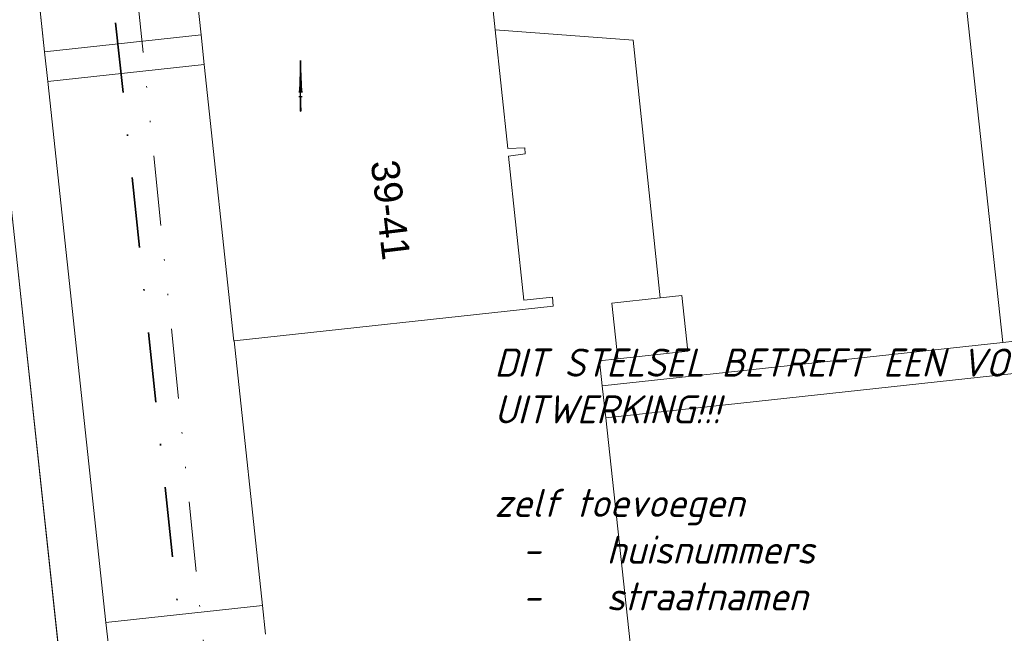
# Model space of a CAD drawing. Header units: metres. Extents: x 121363 to 122052, y 520142 to 520642.
# Tile 12 of 20: x 121525 to 121595, y 520486 to 520530. Entities that reach past the tile are written whole.
import ezdxf

# ---------------------------------------------------------------- set-up
doc = ezdxf.new("R2010")
doc.units = ezdxf.units.M
doc.linetypes.add('RI-ITR_PVC', pattern=[12.2, 5, -2.4, 0, -2.4, 0, -2.4])
doc.linetypes.add('RI-VWA_PVC', pattern=[11, 5, -3, 0, -3])
for name, color, linetype, lineweight, true_color in [('begroeidterreindeel', 7, 'Continuous', 0, 0x008700), ('onbegroeidterreindeel', 7, 'Continuous', 0, 0xc0c0c0), ('pand', 1, 'Continuous', 0, 0xff0000), ('wegdeel open verharding', 7, 'Continuous', 0, 0xb5b5b5)]:
    doc.layers.add(name, color=color, linetype=linetype, lineweight=lineweight, true_color=true_color)
for name, color, linetype, lineweight in [('huisnummer', 7, 'Continuous', 0), ('R-OI-RI-HULPLIJN-T50', 130, 'Continuous', 50), ('R-OI-RI-ITR_RIOOLPUT-S', 82, 'Continuous', 25), ('R-OI-RI-ITR_TRANSPORTLEIDING_PVC_300-G', 82, 'RI-ITR_PVC', 18), ('R-OI-RI-VWA_TRANSPORTLEIDING_PVC_250-G', 20, 'RI-VWA_PVC', 35), ('X-XX-AL-ORIENTATIE-S', 7, 'Continuous', 25)]:
    doc.layers.add(name, color=color, linetype=linetype, lineweight=lineweight)
doc.styles.add('NLCS-ISO_ANNOTATIVE', font='NLCS-ISO.ttf')
doc.styles.add('StyleArial', font='arial.ttf')

# ---------------------------------------------------------------- blocks, each defined once
blk = doc.blocks.new('SAL-ORIENTATIE_NOORDPIJL-SO')
for p, q in [((0, 12.8), (-0.4, 1.4)), ((0, -5.2), (0, 12.8)), ((0.4, 1.4), (0, 12.8)), ((-0.4, 1.4), (0, 5.6)), ((0, 5.6), (0.4, 1.4)), ((-0.6, 0), (0.6, 0)), ((0, -0.4), (-0.2, -5.2)), ((0.2, -5.2), (0, -0.4)), ((-0.2, -5.2), (0, -5.2))]:
    blk.add_line(p, q)
for points in [[(0.4, 1.4), (0, 5.6), (0, 12.8)], [(0, -5.2), (0.2, -5.2), (0, -0.4)]]:
    blk.add_solid(points)
blk = doc.blocks.new('A$C4B9B0E1E')
at = {"layer": 'begroeidterreindeel', "color": 252, "linetype": 'Continuous', "lineweight": 0}
for p, q in [((119594.899, 520507.086), (119590.995, 520543.215)), ((119557.698, 520538.764), (119558.694, 520529.378)), ((119537.729, 520529.015), (119536.905, 520536.732)), ((119525.733, 520535.531), (119526.563, 520527.814)), ((119526.563, 520527.814), (119537.729, 520529.015)), ((119558.694, 520529.378), (119568.542, 520528.642)), ((119568.542, 520528.642), (119570.46, 520510.265)), ((119537.955, 520526.897), (119526.79, 520525.696)), ((119540.059, 520507.19), (119537.955, 520526.897)), ((119526.79, 520525.696), (119530.939, 520487.125)), ((119570.46, 520510.265), (119572.003, 520510.431)), ((119572.003, 520510.431), (119572.431, 520506.454)), ((119540.078, 520507.192), (119540.059, 520507.19)), ((119542.107, 520488.327), (119540.078, 520507.192)), ((119566.339, 520504), (119594.899, 520507.086)), ((119567.46, 520505.919), (119566.148, 520505.778)), ((119605.175, 520505.894), (119566.585, 520501.724)), ((119572.431, 520506.454), (119567.46, 520505.919)), ((119566.148, 520505.778), (119566.339, 520504)), ((119566.585, 520501.724), (119568.688, 520482.265)), ((119530.939, 520487.125), (119542.107, 520488.327))]:
    blk.add_line(p, q, dxfattribs=at)
at = {"layer": 'onbegroeidterreindeel', "color": 252, "linetype": 'Continuous', "lineweight": 0}
for p, q in [((119568.542, 520528.642), (119558.694, 520529.378)), ((119558.694, 520529.378), (119559.593, 520520.911)), ((119570.46, 520510.265), (119568.542, 520528.642)), ((119559.593, 520520.911), (119560.807, 520520.964)), ((119560.807, 520520.964), (119560.848, 520520.53)), ((119560.848, 520520.53), (119559.661, 520520.374)), ((119559.661, 520520.374), (119560.734, 520510.097)), ((119560.734, 520510.097), (119562.784, 520510.314)), ((119562.784, 520510.314), (119562.845, 520509.67)), ((119567.032, 520509.896), (119570.46, 520510.265)), ((119562.845, 520509.67), (119540.078, 520507.192)), ((119567.46, 520505.919), (119567.032, 520509.896)), ((119540.078, 520507.192), (119542.107, 520488.327)), ((119566.148, 520505.778), (119567.46, 520505.919)), ((119566.339, 520504), (119566.148, 520505.778)), ((119566.585, 520501.724), (119566.339, 520504)), ((119568.688, 520482.265), (119566.585, 520501.724)), ((119542.107, 520488.327), (119542.327, 520486.282))]:
    blk.add_line(p, q, dxfattribs=at)
at = {"layer": 'onbegroeidterreindeel', "color": 252, "linetype": 'Continuous', "lineweight": 0, "flags": 128}
blk.add_lwpolyline([(119536.121, 520405.671), (119521.263, 520543.811)], dxfattribs=at)
at = {"layer": 'pand', "color": 252, "linetype": 'Continuous', "lineweight": 0}
for p, q in [((119558.694, 520529.378), (119557.698, 520538.764)), ((119536.905, 520536.732), (119537.729, 520529.015)), ((119537.729, 520529.015), (119537.955, 520526.897)), ((119559.593, 520520.911), (119558.694, 520529.378)), ((119537.955, 520526.897), (119540.059, 520507.19)), ((119560.807, 520520.964), (119559.593, 520520.911)), ((119560.848, 520520.53), (119560.807, 520520.964)), ((119559.661, 520520.374), (119560.848, 520520.53)), ((119560.734, 520510.097), (119559.661, 520520.374)), ((119562.784, 520510.314), (119560.734, 520510.097)), ((119562.845, 520509.67), (119562.784, 520510.314)), ((119570.46, 520510.265), (119567.032, 520509.896)), ((119572.003, 520510.431), (119570.46, 520510.265)), ((119572.431, 520506.454), (119572.003, 520510.431)), ((119540.078, 520507.192), (119562.845, 520509.67)), ((119567.032, 520509.896), (119567.46, 520505.919)), ((119540.059, 520507.19), (119540.078, 520507.192)), ((119567.46, 520505.919), (119572.431, 520506.454))]:
    blk.add_line(p, q, dxfattribs=at)
at = {"layer": 'wegdeel open verharding', "color": 252, "linetype": 'Continuous', "lineweight": 0}
for p, q in [((119521.263, 520543.811), (119536.121, 520405.671)), ((119590.995, 520543.215), (119594.899, 520507.086)), ((119526.563, 520527.814), (119525.733, 520535.531)), ((119537.729, 520529.015), (119526.563, 520527.814)), ((119537.955, 520526.897), (119537.729, 520529.015)), ((119526.79, 520525.696), (119526.563, 520527.814)), ((119526.563, 520527.814), (119526.79, 520525.696)), ((119526.79, 520525.696), (119537.955, 520526.897)), ((119530.939, 520487.125), (119526.79, 520525.696)), ((119607.021, 520508.396), (119594.899, 520507.086)), ((119594.899, 520507.086), (119607.021, 520508.396)), ((119594.899, 520507.086), (119566.339, 520504)), ((119566.585, 520501.724), (119605.175, 520505.894)), ((119566.339, 520504), (119566.585, 520501.724)), ((119542.107, 520488.327), (119530.939, 520487.125)), ((119542.327, 520486.282), (119542.107, 520488.327)), ((119531.159, 520485.081), (119530.939, 520487.125)), ((119530.939, 520487.125), (119531.159, 520485.081))]:
    blk.add_line(p, q, dxfattribs=at)
at = {"layer": 'huisnummer', "color": 252, "style": 'StyleArial'}
blk.add_text('39-41', height=2, rotation=276.9, dxfattribs=at).set_placement((119549.82, 520519.971))

msp = doc.modelspace()

# ---------------------------------------------------------------- linework, layer by layer
at = {"layer": 'R-OI-RI-ITR_TRANSPORTLEIDING_PVC_300-G', "flags": 128}
msp.add_lwpolyline([(121531.818, 520545.067), (121539.36, 520471.369)], dxfattribs=at)
at = {"layer": 'R-OI-RI-VWA_TRANSPORTLEIDING_PVC_250-G', "flags": 128}
msp.add_lwpolyline([(121538.029, 520469.717), (121529.844, 520546.627)], dxfattribs=at)

# ---------------------------------------------------------------- block references
at = {"layer": 'R-OI-RI-ITR_RIOOLPUT-S'}
msp.add_blockref('A$C4B9B0E1E', (2000, 0), dxfattribs=at)
at = {"layer": 'X-XX-AL-ORIENTATIE-S', "xscale": 0.2, "yscale": 0.2, "zscale": 0.2}
msp.add_blockref('SAL-ORIENTATIE_NOORDPIJL-SO', (121544.824, 520524.621), dxfattribs=at)

# ---------------------------------------------------------------- texts
at = {"layer": 'R-OI-RI-HULPLIJN-T50', "insert": (121558.645, 520506.65), "char_height": 2, "attachment_point": 1, "style": 'NLCS-ISO_ANNOTATIVE'}
msp.add_mtext_dynamic_manual_height_columns('{\\fNLCS-ISO|b0|i1|c0|p34;DIT STELSEL BETREFT EEN VOORBEELD UITWERKING!!!\\P\\Pzelf toevoegen\\P\\pi-6,l8,t8;-^Ihuisnummers\\P-^Istraatnamen}', width=52.67784, gutter_width=5, heights=[0], dxfattribs=at)

doc.saveas('drawing.dxf')
